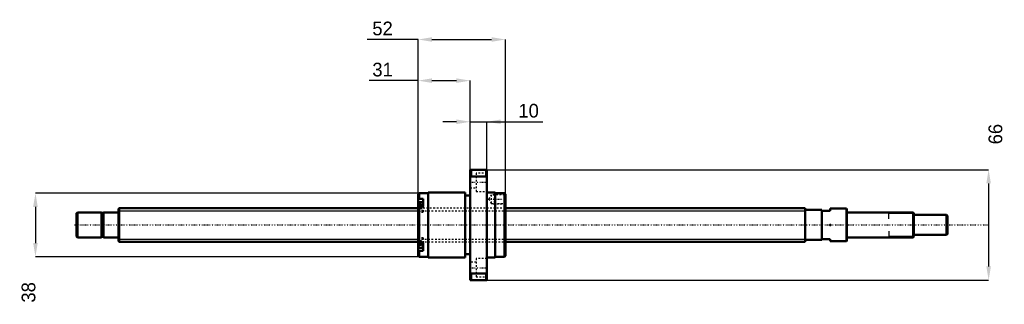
# Model space of a CAD drawing. Header units: millimetres. Extents: x -59 to 529, y -47 to 123.
import ezdxf

# ---------------------------------------------------------------- set-up
doc = ezdxf.new("R2010")
doc.units = ezdxf.units.MM
doc.linetypes.add('Center', pattern=[1.5, 0.45, -0.5, 0.05, -0.5])
doc.linetypes.add('Dashed', pattern=[2, 1, -1])
for name, color, linetype, lineweight in [('2d ConnectionPoints', 7, 'Continuous', 50), ('AM_0', 7, 'Continuous', 50), ('AM_4', 3, 'Continuous', 25), ('AM_5', 3, 'Continuous', 25), ('AM_7', 7, 'Center', 25), ('AM_9', 6, 'Dashed', 25)]:
    doc.layers.add(name, color=color, linetype=linetype, lineweight=lineweight)
doc.dimstyles.new('ISO-25', dxfattribs={"dimtxt": 2.5, "dimasz": 2.5, "dimexe": 1.25, "dimexo": 0.625, "dimtad": 1, "dimtxsty": 'Standard', "dimcen": 2.5, "dimadec": 0, "dimazin": 0, "dimtfac": 1, "dimtmove": 0, "dimatfit": 3, "dimfxl": 0, "dimarcsym": 0})

# ---------------------------------------------------------------- blocks, each defined once
blk = doc.blocks.new('1_BNK_2020_3_6G0_520LC5Y0_Nut_0_in_BNK2020_3_6G0_520LC5Y_2310__4')
at = {"layer": 'AM_0'}
for p, q in [((220, 33), (210, 33)), ((210, 33), (210, -33)), ((210.5, 33), (210.5, 28.98)), ((219.5, 33), (219.5, 28.98)), ((220, 33), (220, -33)), ((210, 28.34), (210.5, 28.98)), ((210.5, 28.98), (219.5, 28.98)), ((219.5, 28.98), (220, 28.34)), ((179.5, 19), (179, 18.5)), ((179, 18.5), (179, 10.59)), ((185, 19), (179.5, 19)), ((179.5, 19), (179.5, 15.54)), ((185, 19.5), (185, -19.5)), ((207, 19.5), (185, 19.5)), ((207, 19.5), (207, -19.5)), ((225, 19.5), (220, 19.5)), ((225, 19.5), (225, -19.5)), ((230.5, 19), (225, 19)), ((230.5, 19), (230.5, -19)), ((231, 18.5), (230.5, 19)), ((231, 18.5), (231, -18.5)), ((179, 15.18), (179.5, 15.54)), ((182, 13.71), (179.28, 13.71)), ((182, 15.54), (179.5, 15.54)), ((182, 15.54), (182, 10.94)), ((210, 17.55), (207, 17.55)), ((179.5, 10.94), (179, 10.58)), ((179, 10.58), (179, -18.5)), ((182, 10.94), (179.5, 10.94)), ((179.5, 10.94), (179.5, -10.94)), ((179, -10.58), (179.5, -10.94)), ((182, -10.94), (179.5, -10.94)), ((182, -10.94), (182, -15.54)), ((179.5, -15.54), (179, -15.18)), ((179.28, -13.71), (182, -13.71)), ((182, -15.54), (179.5, -15.54)), ((179.5, -15.54), (179.5, -19)), ((207, -17.55), (210, -17.55)), ((179, -18.5), (179.5, -19)), ((179.5, -19), (185, -19)), ((185, -19.5), (207, -19.5)), ((220, -19.5), (225, -19.5)), ((225, -19), (230.5, -19)), ((230.5, -19), (231, -18.5)), ((210.5, -28.98), (210, -28.34)), ((210.5, -28.98), (210.5, -33)), ((219.5, -28.98), (210.5, -28.98)), ((220, -28.34), (219.5, -28.98)), ((219.5, -28.98), (219.5, -33)), ((210, -33), (220, -33))]:
    blk.add_line(p, q, dxfattribs=at)
for centre, start, end in [((179.28, 13.44), 90, 180), ((179.28, -13.44), 180, 270)]:
    blk.add_arc(centre, 0.275, start, end, dxfattribs=at)
at = {"layer": 'AM_4'}
for p, q in [((179.28, 13.71), (179.28, 10.78)), ((179.28, -10.78), (179.28, -13.71))]:
    blk.add_line(p, q, dxfattribs=at)
at = {"layer": 'AM_5', "linetype": 'Dashed'}
for p, q in [((223.7, 18.09), (224.4, 18.5)), ((231, 18.5), (224.4, 18.5)), ((224.4, 18.5), (224.4, 12.5)), ((223.7, 12.91), (224.4, 12.5)), ((231, 12.5), (224.4, 12.5))]:
    blk.add_line(p, q, dxfattribs=at)
at = {"layer": 'AM_7'}
for p, q in [((209.5, 25.55), (220.5, 25.55)), ((220.6, 15.5), (231.5, 15.5)), ((178.85, 10.96), (182.15, 10.96)), ((178.85, -10.96), (182.15, -10.96)), ((209.5, -25.55), (220.5, -25.55))]:
    blk.add_line(p, q, dxfattribs=at)
at = {"layer": 'AM_9'}
for p, q in [((213.5, 31.05), (213.5, 20.05)), ((220, 31.05), (213.5, 31.05)), ((213.5, 28.85), (210, 28.85)), ((210, 22.25), (213.5, 22.25)), ((213.5, 20.05), (220, 20.05)), ((222.6, 18.09), (221.1, 15.5)), ((230.59, 18.09), (222.6, 18.09)), ((222.6, 18.09), (222.6, 12.91)), ((231, 18.5), (230.59, 18.09)), ((230.59, 18.09), (230.59, 12.91)), ((182, 13.26), (179, 13.26)), ((180.85, 12.35), (179, 12.35)), ((180.85, 11.98), (179, 11.98)), ((180.85, 12.35), (180.85, 9.57)), ((221.1, 15.5), (222.6, 12.91)), ((222.6, 12.91), (230.59, 12.91)), ((230.59, 12.91), (231, 12.5)), ((180.85, 11.33), (179, 11.33)), ((180.85, 10.59), (179, 10.59)), ((231, 10), (179, 10)), ((180.85, 9.94), (179, 9.94)), ((180.85, 9.57), (179, 9.57)), ((182, 8.66), (179, 8.66)), ((179, 7.71), (182, 7.71)), ((179.28, 10.78), (179.28, 8.21)), ((179.28, 8.21), (182, 8.21)), ((182, 10.94), (182, 7.71)), ((182, -7.71), (179, -7.71)), ((182, -8.66), (179, -8.66)), ((180.85, -9.57), (179, -9.57)), ((180.85, -9.94), (179, -9.94)), ((179, -10), (231, -10)), ((180.85, -10.59), (179, -10.59)), ((180.85, -11.33), (179, -11.33)), ((179.28, -8.21), (179.28, -10.78)), ((182, -8.21), (179.28, -8.21)), ((180.85, -9.57), (180.85, -12.35)), ((182, -7.71), (182, -10.94)), ((180.85, -11.98), (179, -11.98)), ((180.85, -12.35), (179, -12.35)), ((182, -13.26), (179, -13.26)), ((213.5, -22.25), (210, -22.25)), ((213.5, -20.05), (213.5, -31.05)), ((220, -20.05), (213.5, -20.05)), ((210, -28.85), (213.5, -28.85)), ((213.5, -31.05), (220, -31.05))]:
    blk.add_line(p, q, dxfattribs=at)
for centre, start, end in [((179.28, 8.49), 180, 270), ((179.28, -8.49), 90, 180)]:
    blk.add_arc(centre, 0.275, start, end, dxfattribs=at)
blk = doc.blocks.new('2_BNK_2020_3_6G0_520LC5Y_Shaft_0_in_BNK2020_3_6G0_520LC5Y_2310__4')
at = {"layer": 'AM_0'}
for p, q in [((-24.5, 7.5), (-25, 7)), ((-25, 7), (-25, -7)), ((-24.5, 7.5), (-24.5, -7.5)), ((-10.15, 7.5), (-24.5, 7.5)), ((-10.15, 7.5), (-10.15, -7.5)), ((-9, 7.15), (-10.15, 7.15)), ((-9, 7.5), (-9, -7.5)), ((-0.2, 7.5), (-9, 7.5)), ((0.3, 10), (0, 9.7)), ((0, 9.7), (0, -9.7)), ((0.3, 10), (0.3, -10)), ((179, 10), (0.3, 10)), ((410, 10), (231, 10)), ((410, 10), (410, -10)), ((420, 9), (410, 9)), ((420, 9), (420, -9)), ((420, 8.5), (425, 8.5)), ((434.7, 9.75), (425, 9.75)), ((425, 9.75), (425, 8.5)), ((435, 9.45), (434.7, 9.75)), ((434.7, 9.75), (434.7, -9.75)), ((435, 9.45), (435, -9.45)), ((474.5, 7.5), (435.2, 7.5)), ((475, 7), (474.5, 7.5)), ((474.5, 7.5), (474.5, -7.5)), ((475, 7), (475, -7)), ((494.5, 6), (475, 6)), ((495, 5.5), (494.5, 6)), ((494.5, 6), (494.5, -6)), ((495, 5.5), (495, -5.5)), ((494.5, -6), (495, -5.5)), ((-25, -7), (-24.5, -7.5)), ((-24.5, -7.5), (-10.15, -7.5)), ((-10.15, -7.15), (-9, -7.15)), ((-9, -7.5), (-0.2, -7.5)), ((0, -9.7), (0.3, -10)), ((0.3, -10), (179, -10)), ((231, -10), (410, -10)), ((410, -9), (420, -9)), ((425, -8.5), (420, -8.5)), ((425, -8.5), (425, -9.75)), ((425, -9.75), (434.7, -9.75)), ((434.7, -9.75), (435, -9.45)), ((435.2, -7.5), (474.5, -7.5)), ((474.5, -7.5), (475, -7)), ((475, -6), (494.5, -6))]:
    blk.add_line(p, q, dxfattribs=at)
for centre, start, end in [((-0.2, 7.7), 270, 360), ((435.2, 7.7), 180, 270), ((-0.2, -7.7), 0, 90), ((435.2, -7.7), 90, 180)]:
    blk.add_arc(centre, 0.2, start, end, dxfattribs=at)
at = {"layer": 'AM_4'}
for p, q in [((-0.2, 7.5), (-0.2, -7.5)), ((435.2, 7.5), (435.2, -7.5))]:
    blk.add_line(p, q, dxfattribs=at)
at = {"layer": 'AM_5'}
for p, q in [((0, 8.4665), (179, 8.4665)), ((231, 8.4665), (410, 8.4665)), ((410, 5), (410, 8.4665)), ((475, 6.8865), (460, 6.8865)), ((460, 3.75), (460, 6.8865)), ((410, -5), (410, -8.4665)), ((460, -3.75), (460, -6.8865)), ((0, -8.4665), (179, -8.4665)), ((231, -8.4665), (410, -8.4665)), ((475, -6.8865), (460, -6.8865))]:
    blk.add_line(p, q, dxfattribs=at)
at = {"layer": 'AM_5', "linetype": 'Dashed'}
for p, q in [((179, 8.4665), (231, 8.4665)), ((179, -8.4665), (231, -8.4665))]:
    blk.add_line(p, q, dxfattribs=at)
at = {"layer": 'AM_7'}
blk.add_line((-26.25, 0), (519.75, 0), dxfattribs=at)
at = {"layer": 'AM_9'}
for p, q in [((231, 10), (179, 10)), ((179, -10), (231, -10))]:
    blk.add_line(p, q, dxfattribs=at)
blk = doc.blocks.new('*D3')
at = {"layer": 'AM_5', "color": 0, "lineweight": -2}
for p, q in [((179, 86.3), (149.75, 86.3)), ((179, 18.5), (179, 86.3)), ((187.2, 86.3), (201.8, 86.3)), ((210, 33), (210, 86.3))]:
    blk.add_line(p, q, dxfattribs=at)
at = {"layer": 'AM_5', "color": 0}
for points in [[(187.2, 87.67), (187.2, 84.93), (179, 86.3)], [(201.8, 84.93), (201.8, 87.67), (210, 86.3)]]:
    blk.add_solid(points, dxfattribs=at)
at = {"layer": 'Defpoints', "color": 0}
for p in [(210, 86.3), (210, 33), (179, 18.5)]:
    blk.add_point(p, dxfattribs=at)
at = {"layer": 'AM_5', "color": 0, "insert": (157.68, 92.86), "char_height": 8.2, "attachment_point": 5}
blk.add_mtext('31', dxfattribs=at)
blk = doc.blocks.new('*D4')
at = {"layer": 'AM_5', "color": 0, "lineweight": -2}
for p, q in [((179.5, 19), (-49.6, 19)), ((-49.6, 10.8), (-49.6, -10.8)), ((179.5, -19), (-49.6, -19))]:
    blk.add_line(p, q, dxfattribs=at)
at = {"layer": 'AM_5', "color": 0}
for points in [[(-48.23, 10.8), (-50.97, 10.8), (-49.6, 19)], [(-50.97, -10.8), (-48.23, -10.8), (-49.6, -19)]]:
    blk.add_solid(points, dxfattribs=at)
at = {"layer": 'Defpoints', "color": 0}
for p in [(179.5, 19), (-49.6, -19), (179.5, -19)]:
    blk.add_point(p, dxfattribs=at)
at = {"layer": 'AM_5', "color": 0, "insert": (-53.7, -40.32), "char_height": 8.2, "attachment_point": 5, "rotation": 90}
blk.add_mtext('38', dxfattribs=at)
blk = doc.blocks.new('*D5')
at = {"layer": 'AM_5', "color": 0, "lineweight": -2}
for p, q in [((201.8, 61.7), (193.6, 61.7)), ((210, 33), (210, 61.7)), ((210, 61.7), (220, 61.7)), ((220, 33), (220, 61.7)), ((220, 61.7), (253.42, 61.7)), ((228.2, 61.7), (236.4, 61.7))]:
    blk.add_line(p, q, dxfattribs=at)
at = {"layer": 'AM_5', "color": 0}
for points in [[(201.8, 60.33), (201.8, 63.07), (210, 61.7)], [(228.2, 63.07), (228.2, 60.33), (220, 61.7)]]:
    blk.add_solid(points, dxfattribs=at)
at = {"layer": 'Defpoints', "color": 0}
for p in [(220, 61.7), (210, 33), (220, 33)]:
    blk.add_point(p, dxfattribs=at)
at = {"layer": 'AM_5', "color": 0, "insert": (244.91, 68.26), "char_height": 8.2, "attachment_point": 5}
blk.add_mtext('10', dxfattribs=at)
blk = doc.blocks.new('*D6')
at = {"layer": 'AM_5', "color": 0, "lineweight": -2}
for p, q in [((179, 110.9), (148.58, 110.9)), ((179, 18.5), (179, 110.9)), ((187.2, 110.9), (222.8, 110.9)), ((231, 18.5), (231, 110.9))]:
    blk.add_line(p, q, dxfattribs=at)
at = {"layer": 'AM_5', "color": 0}
for points in [[(187.2, 112.27), (187.2, 109.53), (179, 110.9)], [(222.8, 109.53), (222.8, 112.27), (231, 110.9)]]:
    blk.add_solid(points, dxfattribs=at)
at = {"layer": 'Defpoints', "color": 0}
for p in [(231, 110.9), (179, 18.5), (231, 18.5)]:
    blk.add_point(p, dxfattribs=at)
at = {"layer": 'AM_5', "color": 0, "insert": (157.68, 117.46), "char_height": 8.2, "attachment_point": 5}
blk.add_mtext('52', dxfattribs=at)
blk = doc.blocks.new('*D7')
at = {"layer": 'AM_5', "color": 0, "lineweight": -2}
for p, q in [((220, 33), (519.6, 33)), ((519.6, 24.8), (519.6, -24.8)), ((220, -33), (519.6, -33))]:
    blk.add_line(p, q, dxfattribs=at)
at = {"layer": 'AM_5', "color": 0}
for points in [[(520.97, 24.8), (518.23, 24.8), (519.6, 33)], [(518.23, -24.8), (520.97, -24.8), (519.6, -33)]]:
    blk.add_solid(points, dxfattribs=at)
at = {"layer": 'Defpoints', "color": 0}
for p in [(220, 33), (220, -33), (519.6, -33)]:
    blk.add_point(p, dxfattribs=at)
at = {"layer": 'AM_5', "color": 0, "insert": (523.7, 54.32), "char_height": 8.2, "attachment_point": 5, "rotation": 90}
blk.add_mtext('66', dxfattribs=at)

msp = doc.modelspace()

# ---------------------------------------------------------------- linework, layer by layer
at = {"layer": '2d ConnectionPoints'}
for p in [(0, 0), (425, 0)]:
    msp.add_point(p, dxfattribs=at)

# ---------------------------------------------------------------- block references
for name in ['1_BNK_2020_3_6G0_520LC5Y0_Nut_0_in_BNK2020_3_6G0_520LC5Y_2310__4', '2_BNK_2020_3_6G0_520LC5Y_Shaft_0_in_BNK2020_3_6G0_520LC5Y_2310__4']:
    msp.add_blockref(name, (0, 0))

# ---------------------------------------------------------------- dimensions: what is measured, and where the dimension line sits
at = {"layer": 'AM_5'}
for base, p1, p2, text, picture, middle in [((231, 110.9), (179, 18.5), (231, 18.5), '52', '*D6', (157.68, 110.9)), ((210, 86.3), (179, 18.5), (210, 33), '31', '*D3', (157.68, 86.3)), ((220, 61.7), (210, 33), (220, 33), '10', '*D5', (244.912, 61.7))]:
    dim = msp.add_linear_dim(base=base, p1=p1, p2=p2, text=text, dimstyle='ISO-25', override={"dimtxt": 8.2, "dimasz": 8.2, "dimexe": 0, "dimexo": 0, "dimgap": 2.46}, dxfattribs=at)
    dim.commit()
    dim.dimension.update_dxf_attribs({"geometry": picture, "text_midpoint": middle, "dimtype": 160})
for base, p1, p2, text, picture, middle in [((519.6, -33), (220, 33), (220, -33), '66', '*D7', (523.7, 54.32)), ((-49.6, -19), (179.5, 19), (179.5, -19), '38', '*D4', (-53.7, -40.32))]:
    dim = msp.add_linear_dim(base=base, p1=p1, p2=p2, angle=90, text=text, dimstyle='ISO-25', override={"dimtxt": 8.2, "dimasz": 8.2, "dimexe": 0, "dimexo": 0, "dimgap": 2.46}, dxfattribs=at)
    dim.commit()
    dim.dimension.update_dxf_attribs({"geometry": picture, "text_midpoint": middle, "dimtype": 160, "text_rotation": 90})

doc.saveas('drawing.dxf')
